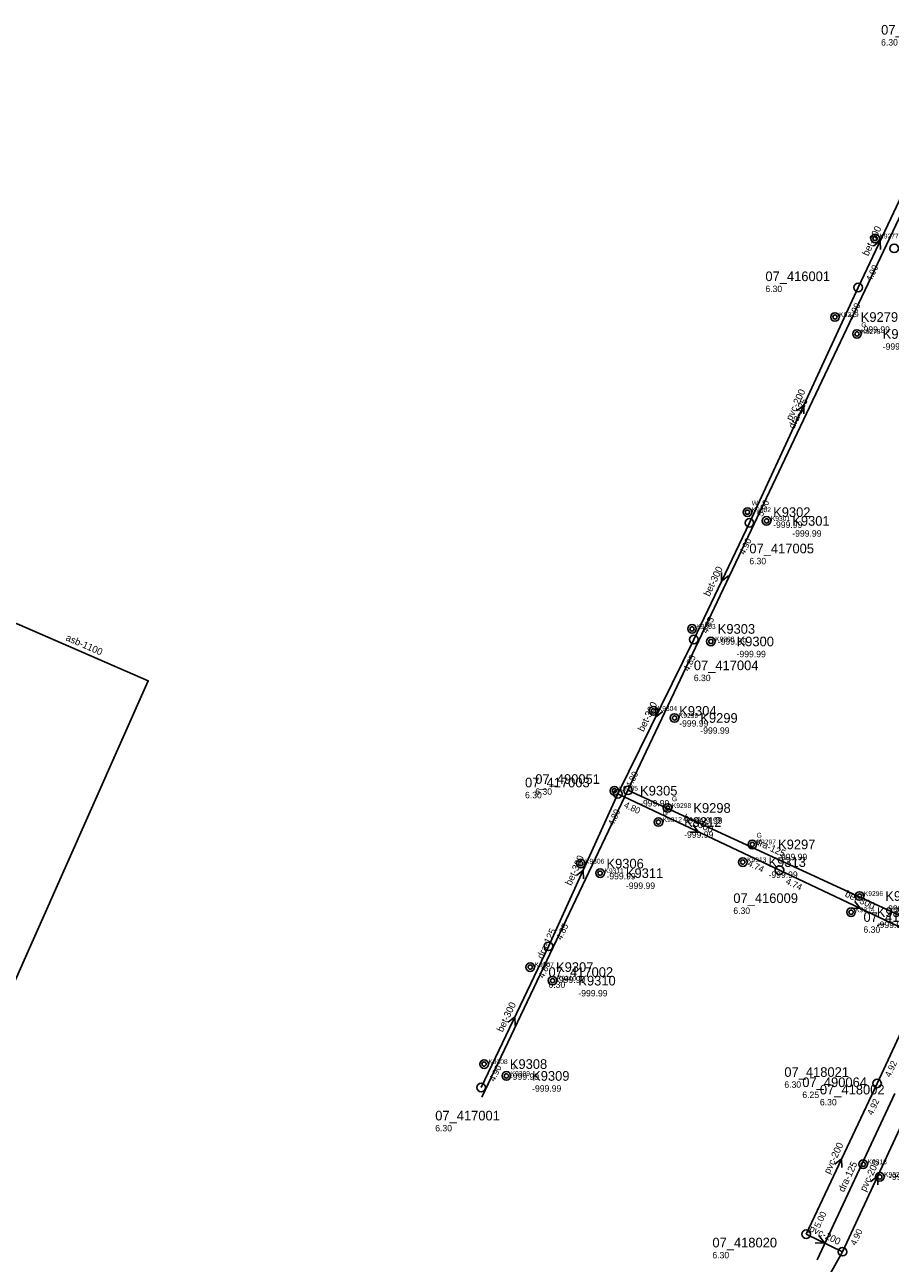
# Model space of a CAD drawing. Header units: metres. Extents: x 164250 to 165477, y 448735 to 450145.
# Tile 23 of 36: x 164496 to 164657, y 449651 to 449882. Entities that reach past the tile are written whole.
import ezdxf

# ---------------------------------------------------------------- set-up
doc = ezdxf.new("R2010")
doc.units = ezdxf.units.M

msp = doc.modelspace()

# ---------------------------------------------------------------- linework, layer by layer
at = {"layer": 'CON_BxH1100x1100mm', "linetype": 'Continuous'}
msp.add_lwpolyline([(164850.392, 449442.305), (164841.872, 449452.412), (164816.312, 449481.062), (164805.537, 449492.673), (164788.999, 449507.792), (164763.439, 449520.655), (164741.304, 449530.344), (164699.539, 449544.043), (164668.633, 449554.234), (164633.468, 449566.763), (164606.488, 449577.705), (164576.334, 449590.986), (164541.252, 449607.525), (164507.005, 449623.145), (164484.035, 449633.502), (164466.577, 449641.521), (164518.981, 449759.412), (164494.967, 449769.853), (164467.95, 449780.947), (164428.666, 449799.088), (164351.707, 449836.423)], dxfattribs=at)
at = {"layer": 'CON_BxH125x125mm', "linetype": 'Continuous'}
for points in [[(164674.957, 449879.456), (164608.398, 449738.995)], [(164608.398, 449738.995), (164581.132, 449681.81)], [(164608.398, 449738.995), (164661.488, 449714.544), (164665.236, 449713.274), (164668.626, 449712.578), (164672.271, 449712.525)], [(164658.176, 449682.463), (164643.67, 449651.458)]]:
    msp.add_lwpolyline(points, dxfattribs=at)
at = {"layer": 'CON_BxH160x160mm', "linetype": 'Continuous'}
msp.add_lwpolyline([(164633.308, 449626.069), (164648.385, 449652.977)], dxfattribs=at)
at = {"layer": 'CON_BxH200x200mm', "linetype": 'Continuous'}
for points in [[(164651.299, 449832.711), (164631.029, 449788.871)], [(164654.828, 449684.363), (164666.744, 449709.908)], [(164641.637, 449656.239), (164654.828, 449684.363)], [(164648.385, 449652.977), (164661.494, 449681.168)], [(164648.385, 449652.977), (164641.637, 449656.239)]]:
    msp.add_lwpolyline(points, dxfattribs=at)
at = {"layer": 'CON_BxH300x300mm', "linetype": 'Continuous'}
for points in [[(164651.299, 449832.711), (164659.585, 449850.167)], [(164620.685, 449767.094), (164631.029, 449788.871)], [(164606.488, 449738.348), (164620.685, 449767.094)], [(164593.576, 449709.906), (164606.488, 449738.348)], [(164636.627, 449724.102), (164606.488, 449738.348)], [(164636.627, 449724.102), (164666.744, 449709.908)], [(164581.052, 449683.567), (164593.576, 449709.906)]]:
    msp.add_lwpolyline(points, dxfattribs=at)
at = {"layer": 'NOD_inspectieput'}
for centre in [(164651.3, 449832.71), (164631.03, 449788.87), (164620.68, 449767.09), (164606.49, 449738.35), (164608.4, 449738.99), (164636.63, 449724.1), (164593.58, 449709.91), (164654.83, 449684.36), (164581.05, 449683.57), (164641.64, 449656.24), (164648.39, 449652.98)]:
    msp.add_circle(centre, 0.8, dxfattribs=at)
at = {"layer": 'NOD_onbekend'}
for centre in [(164654.46, 449841.87), (164658.02, 449840.03), (164646.99, 449827.23), (164651.09, 449824.07), (164630.66, 449790.85), (164634.23, 449789.22), (164620.34, 449769.08), (164623.85, 449766.74), (164613.15, 449753.8), (164617.09, 449752.48), (164605.86, 449738.92), (164615.79, 449735.7), (164614.07, 449733.08), (164631.58, 449728.91), (164599.59, 449725.33), (164603.21, 449723.55), (164629.8, 449725.61), (164651.57, 449719.29), (164649.98, 449716.27), (164590.19, 449706.04), (164594.35, 449703.51), (164581.58, 449687.96), (164585.73, 449685.75), (164652.26, 449669.29), (164655.35, 449666.93)]:
    msp.add_circle(centre, 0.8, dxfattribs=at)
at = {"layer": 'onbekend'}
for centre in [(164651.09, 449824.07), (164634.23, 449789.22), (164623.85, 449766.74), (164617.09, 449752.48), (164615.79, 449735.7), (164631.58, 449728.91), (164603.21, 449723.55), (164651.57, 449719.29), (164594.35, 449703.51), (164585.73, 449685.75)]:
    msp.add_circle(centre, 0.4, dxfattribs=at)
at = {"layer": 'PIJL'}
for points in [[(164654.17, 449840.45), (164655.44, 449841.44), (164655.47, 449839.83)], [(164639.91, 449809.79), (164641.16, 449810.79), (164641.21, 449809.18)], [(164625.82, 449779.59), (164625.86, 449777.98), (164627.13, 449778.97)], [(164613.58, 449754.33), (164613.59, 449752.72), (164614.87, 449753.69)], [(164620.56, 449732.49), (164621.56, 449731.22), (164619.95, 449731.19)], [(164598.78, 449723.11), (164600.03, 449724.13), (164600.09, 449722.52)], [(164650.69, 449718.27), (164651.69, 449717.01), (164650.08, 449716.97)], [(164586.05, 449695.75), (164587.31, 449696.74), (164587.35, 449695.13)], [(164646.97, 449669.3), (164648.23, 449670.3), (164648.27, 449668.69)], [(164653.68, 449666.07), (164654.94, 449667.07), (164654.99, 449665.46)], [(164643.95, 449655.99), (164645.01, 449654.61), (164643.27, 449654.58)]]:
    msp.add_lwpolyline(points, dxfattribs=at)
at = {"layer": 'straatkolk'}
for centre in [(164654.46, 449841.87), (164646.99, 449827.23), (164630.66, 449790.85), (164620.34, 449769.08), (164613.15, 449753.8), (164605.86, 449738.92), (164614.07, 449733.08), (164599.59, 449725.33), (164629.8, 449725.61), (164649.98, 449716.27), (164590.19, 449706.04), (164581.58, 449687.96), (164652.26, 449669.29), (164655.35, 449666.93)]:
    msp.add_circle(centre, 0.4, dxfattribs=at)

# ---------------------------------------------------------------- texts
at = {"layer": 'DMM_BxH1100x1100mm'}
msp.add_text('asb-1100', height=1.3, rotation=-23.5, dxfattribs=at).set_placement((164503.47, 449767))
at = {"layer": 'DMM_BxH125x125mm'}
for rotation, p in [(64.65, (164639.4, 449806.27)), (-24.73, (164631.95, 449729.02)), (64.51, (164592.5, 449707.46)), (64.93, (164648.67, 449663.99))]:
    msp.add_text('dra-125', height=1.3, rotation=rotation, dxfattribs=at).set_placement(p)
at = {"layer": 'DMM_BxH200x200mm'}
for rotation, p in [(65.19, (164638.92, 449807.8)), (64.87, (164645.98, 449667.36)), (65.06, (164652.7, 449664.08)), (-25.8, (164642.07, 449656.89))]:
    msp.add_text('pvc-200', height=1.3, rotation=rotation, dxfattribs=at).set_placement(p)
at = {"layer": 'DMM_BxH300x300mm'}
for rotation, p in [(64.61, (164653.17, 449838.49)), (64.59, (164623.59, 449775.02)), (63.72, (164611.29, 449749.81)), (-25.3, (164618.6, 449733.49)), (65.58, (164597.82, 449721.13)), (-25.23, (164648.72, 449719.27)), (64.57, (164585.05, 449693.8))]:
    msp.add_text('bet-300', height=1.3, rotation=rotation, dxfattribs=at).set_placement(p)
at = {"layer": 'INV_BxH200x200mm'}
for s, rotation, p in [('4.90', 65.19, (164650.48, 449826.65)), ('5.00', 65.19, (164633.5, 449789.93)), ('4.92', 64.99, (164657.3, 449685.41)), ('4.92', 64.87, (164653.98, 449678.31)), ('5.00', 64.87, (164644.12, 449657.29)), ('4.90', 65.06, (164650.86, 449654.03))]:
    msp.add_text(s, height=1.2, rotation=rotation, dxfattribs=at).set_placement(p)
at = {"layer": 'INV_BxH300x300mm'}
for s, rotation, p in [('4.90', 64.61, (164653.78, 449833.75)), ('4.90', 64.59, (164630.15, 449782.82)), ('4.85', 64.59, (164623.17, 449768.13)), ('4.85', 63.72, (164619.71, 449761.06)), ('4.80', 63.72, (164608.99, 449739.34)), ('4.80', -25.3, (164607.53, 449735.87)), ('4.80', 65.58, (164605.71, 449732.29)), ('4.74', -25.3, (164630.58, 449724.97)), ('4.74', -25.23, (164637.67, 449721.62)), ('4.85', 65.58, (164596.04, 449710.98)), ('4.85', 64.57, (164592.69, 449703.86)), ('4.90', 64.57, (164583.54, 449684.6))]:
    msp.add_text(s, height=1.2, rotation=rotation, dxfattribs=at).set_placement(p)
at = {"layer": 'KO_INSPECTIE'}
for s, p in [('G', (164651.89, 449825.33)), ('W', (164631.46, 449792.11)), ('G', (164616.59, 449736.96)), ('G', (164614.87, 449734.34)), ('G', (164632.38, 449730.17)), ('G', (164586.53, 449687.01))]:
    msp.add_text(s, height=0.9, dxfattribs=at).set_placement(p)
at = {"layer": 'KO_NUMMER'}
for s, p in [('K9277', (164655.26, 449841.87)), ('K9279', (164647.79, 449827.23)), ('K9278', (164651.89, 449824.07)), ('K9302', (164631.46, 449790.85)), ('K9301', (164635.03, 449789.22)), ('K9303', (164621.14, 449769.08)), ('K9300', (164624.65, 449766.74)), ('K9304', (164613.95, 449753.8)), ('K9299', (164617.89, 449752.48)), ('K9305', (164606.66, 449738.92)), ('K9298', (164616.59, 449735.7)), ('K9312', (164614.87, 449733.08)), ('K9297', (164632.38, 449728.91)), ('K9313', (164630.6, 449725.61)), ('K9306', (164600.39, 449725.33)), ('K9311', (164604.01, 449723.55)), ('K9296', (164652.37, 449719.29)), ('K9314', (164650.78, 449716.27)), ('K9307', (164590.99, 449706.04)), ('K9310', (164595.15, 449703.51)), ('K9308', (164582.38, 449687.96)), ('K9309', (164586.53, 449685.75)), ('K9318', (164653.06, 449669.29)), ('K9321', (164656.15, 449666.93))]:
    msp.add_text(s, height=0.9, dxfattribs=at).set_placement(p)
at = {"layer": 'NLV_inspectieput'}
for s, p in [('6.30', (164655.59, 449877.84)), ('6.30', (164634.02, 449831.88)), ('6.30', (164631.03, 449781.13)), ('6.30', (164620.68, 449759.35)), ('6.30', (164589.21, 449737.51)), ('6.30', (164591.12, 449738.16)), ('6.30', (164628.04, 449715.95)), ('6.30', (164652.3, 449712.43)), ('6.30', (164593.58, 449702.17)), ('6.30', (164637.55, 449683.53)), ('6.25', (164640.9, 449681.63)), ('6.30', (164644.18, 449680.26)), ('6.30', (164572.47, 449675.41)), ('6.30', (164624.14, 449651.74))]:
    msp.add_text(s, height=1.2, dxfattribs=at).set_placement(p)
at = {"layer": 'NLV_onbekend'}
for p in [(164651.79, 449824.29), (164655.89, 449821.13), (164635.46, 449787.91), (164639.03, 449786.28), (164625.14, 449766.14), (164628.65, 449763.8), (164617.95, 449750.86), (164621.89, 449749.54), (164610.66, 449735.98), (164620.59, 449732.76), (164618.87, 449730.14), (164636.38, 449725.97), (164604.39, 449722.39), (164608.01, 449720.61), (164634.6, 449722.67), (164656.37, 449716.35), (164654.78, 449713.33), (164594.99, 449703.1), (164599.15, 449700.57), (164586.38, 449685.02), (164590.53, 449682.81), (164657.06, 449666.35)]:
    msp.add_text('-999.99', height=1.2, dxfattribs=at).set_placement(p)
at = {"layer": 'NNR_inspectieput'}
for s, p in [('07_416003', (164655.59, 449879.88)), ('07_416001', (164634.02, 449833.92)), ('07_417005', (164631.03, 449783.17)), ('07_417004', (164620.68, 449761.39)), ('07_417003', (164589.21, 449739.55)), ('07_490051', (164591.12, 449740.2)), ('07_416009', (164628.04, 449717.99)), ('07_418022', (164652.3, 449714.47)), ('07_417002', (164593.58, 449704.21)), ('07_418021', (164637.55, 449685.57)), ('07_490064', (164640.9, 449683.67)), ('07_418002', (164644.18, 449682.3)), ('07_417001', (164572.47, 449677.45)), ('07_418020', (164624.14, 449653.78))]:
    msp.add_text(s, height=1.8, dxfattribs=at).set_placement(p)
at = {"layer": 'NNR_onbekend'}
for s, p in [('K9279', (164651.79, 449826.33)), ('K9278', (164655.89, 449823.17)), ('K9302', (164635.46, 449789.95)), ('K9301', (164639.03, 449788.32)), ('K9303', (164625.14, 449768.18)), ('K9300', (164628.65, 449765.84)), ('K9304', (164617.95, 449752.9)), ('K9299', (164621.89, 449751.58)), ('K9305', (164610.66, 449738.02)), ('K9298', (164620.59, 449734.8)), ('K9312', (164618.87, 449732.18)), ('K9297', (164636.38, 449728.01)), ('K9313', (164634.6, 449724.71)), ('K9306', (164604.39, 449724.43)), ('K9311', (164608.01, 449722.65)), ('K9296', (164656.37, 449718.39)), ('K9314', (164654.78, 449715.37)), ('K9307', (164594.99, 449705.14)), ('K9310', (164599.15, 449702.61)), ('K9308', (164586.38, 449687.06)), ('K9309', (164590.53, 449684.85))]:
    msp.add_text(s, height=1.8, dxfattribs=at).set_placement(p)

doc.saveas('drawing.dxf')
